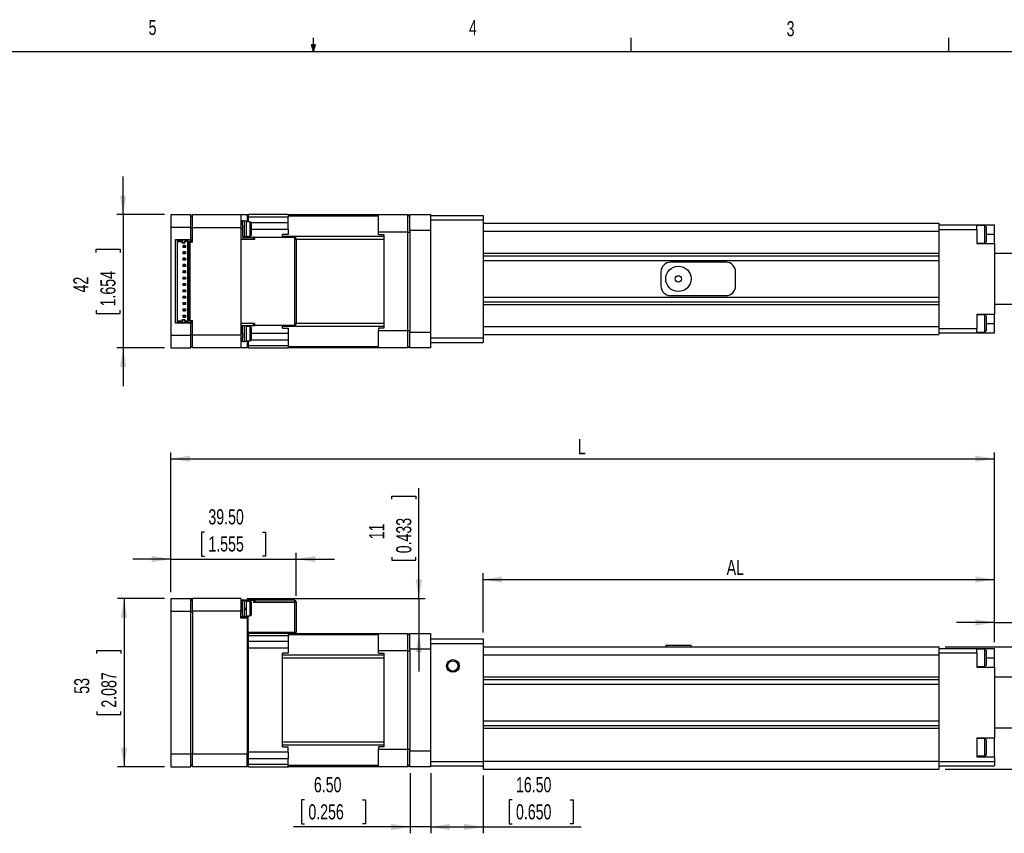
# Model space of a CAD drawing. Extents: x 11 to 4767017334454, y 5 to 5245463847269.
# Tile 5 of 6: x 170 to 325, y 147 to 275. Entities that reach past the tile are written whole.
import ezdxf
from ezdxf.enums import TextEntityAlignment as Align

# ---------------------------------------------------------------- set-up
doc = ezdxf.new("R2010")
doc.units = 0
doc.layers.get('0').update_dxf_attribs({"linetype": 'CONTINUOUS'})
doc.dimstyles.new('SLDDIMSTYLE0', dxfattribs={"dimtxt": 2.38125, "dimasz": 3, "dimexe": 0, "dimexo": 0.0625, "dimgap": 0.595313, "dimtad": 1, "dimlfac": 2, "dimrnd": 1e-09, "dimzin": 4, "dimsah": 1, "dimcen": 0.09, "dimazin": 3, "dimtfac": 1, "dimtofl": 0, "dimtmove": 0, "dimatfit": 3})
doc.dimstyles.new('SLDDIMSTYLE1', dxfattribs={"dimtxt": 2.38125, "dimasz": 3, "dimexe": 0, "dimexo": 0.0625, "dimgap": 0.595313, "dimtad": 1, "dimlfac": 2, "dimrnd": 1e-09, "dimzin": 4, "dimsah": 1, "dimcen": 0.09, "dimazin": 3, "dimtfac": 1, "dimtmove": 0, "dimatfit": 3})
doc.dimstyles.new('SLDDIMSTYLE2', dxfattribs={"dimtxt": 2.38125, "dimasz": 3, "dimexe": 0, "dimexo": 0.0625, "dimgap": 0.595313, "dimtad": 1, "dimlfac": 2, "dimrnd": 1e-09, "dimzin": 12, "dimsah": 1, "dimcen": 0.09, "dimazin": 3, "dimtfac": 1, "dimtofl": 0, "dimtmove": 0, "dimatfit": 3})
doc.dimstyles.new('SLDDIMSTYLE3', dxfattribs={"dimtxt": 2.38125, "dimasz": 3, "dimexe": 0, "dimexo": 0.0625, "dimgap": 0.595313, "dimtad": 1, "dimlfac": 2, "dimrnd": 1e-09, "dimzin": 12, "dimsah": 1, "dimcen": 0.09, "dimazin": 3, "dimtfac": 1, "dimtmove": 0, "dimatfit": 3})

# ---------------------------------------------------------------- blocks, each defined once
blk = doc.blocks.new('_D')
at = {"color": 7, "linetype": 'CONTINUOUS'}
for p, q in [((234.36, 156.67), (234.36, 147.18)), ((242.61, 156.29), (242.61, 147.18)), ((247.19, 152.45), (246.71, 152.45)), ((246.71, 152.45), (246.71, 148.66)), ((256.31, 152.45), (256.79, 152.45)), ((256.79, 152.45), (256.79, 148.66)), ((234.36, 148.18), (242.61, 148.18)), ((242.61, 148.18), (258.03, 148.18)), ((246.71, 148.66), (247.19, 148.66)), ((256.79, 148.66), (256.31, 148.66))]:
    blk.add_line(p, q, dxfattribs=at)
for points in [[(234.36, 148.18), (237.36, 147.68), (237.36, 148.68)], [(242.61, 148.18), (239.61, 148.68), (239.61, 147.68)]]:
    blk.add_solid(points, dxfattribs=at)
at = {"color": 7, "linetype": 'CONTINUOUS', "width": 0.7}
for s, p in [('16.50', (247.79, 152.93, 10.41)), ('0.650', (247.79, 148.66, 10.41))]:
    blk.add_text(s, height=2.381, dxfattribs=at).set_placement(p, align=Align.BOTTOM_LEFT)
blk = doc.blocks.new('_D_1')
at = {"color": 7, "linetype": 'CONTINUOUS'}
for p, q in [((231.11, 156.67), (231.11, 147.18)), ((234.36, 156.67), (234.36, 147.18)), ((214.5, 152.45), (214.02, 152.45)), ((214.02, 152.45), (214.02, 148.66)), ((223.62, 152.45), (224.11, 152.45)), ((224.11, 152.45), (224.11, 148.66)), ((231.11, 148.18), (212.78, 148.18)), ((214.02, 148.66), (214.5, 148.66)), ((224.11, 148.66), (223.62, 148.66)), ((234.36, 148.18), (231.11, 148.18)), ((234.36, 148.18), (240.36, 148.18))]:
    blk.add_line(p, q, dxfattribs=at)
for points in [[(231.11, 148.18), (228.11, 148.68), (228.11, 147.68)], [(234.36, 148.18), (237.36, 147.68), (237.36, 148.68)]]:
    blk.add_solid(points, dxfattribs=at)
at = {"color": 7, "linetype": 'CONTINUOUS', "width": 0.7}
for s, p in [('6.50', (215.98, 152.93, 10.41)), ('0.256', (215.11, 148.66, 10.41))]:
    blk.add_text(s, height=2.381, dxfattribs=at).set_placement(p, align=Align.BOTTOM_LEFT)
blk = doc.blocks.new('_D_2')
at = {"color": 7, "linetype": 'CONTINUOUS'}
for p, q in [((192.46, 184.17), (185.09, 184.17)), ((186.09, 184.17), (186.09, 157.67)), ((181.83, 175.49), (181.83, 175.97)), ((181.83, 175.97), (185.61, 175.97)), ((185.61, 175.97), (185.61, 175.49)), ((181.83, 166.36), (181.83, 165.88)), ((181.83, 165.88), (185.61, 165.88)), ((185.61, 165.88), (185.61, 166.36)), ((192.46, 157.67), (185.09, 157.67))]:
    blk.add_line(p, q, dxfattribs=at)
for points in [[(186.09, 184.17), (185.59, 181.17), (186.59, 181.17)], [(186.09, 157.67), (186.59, 160.67), (185.59, 160.67)]]:
    blk.add_solid(points, dxfattribs=at)
at = {"color": 7, "linetype": 'CONTINUOUS', "width": 0.7}
for s, p in [('2.087', (185.61, 166.97, 10.41)), ('53', (181.34, 169.16, 10.41))]:
    blk.add_text(s, height=2.381, rotation=90, dxfattribs=at).set_placement(p, align=Align.BOTTOM_LEFT)
blk = doc.blocks.new('_D_3')
at = {"color": 7, "linetype": 'CONTINUOUS'}
for p, q in [((198.77, 194.63), (198.29, 194.63)), ((198.29, 194.63), (198.29, 190.85)), ((207.89, 194.63), (208.38, 194.63)), ((208.38, 194.63), (208.38, 190.85)), ((193.46, 185.17), (193.46, 191.37)), ((198.29, 190.85), (198.77, 190.85)), ((208.38, 190.85), (207.89, 190.85)), ((213.21, 184.58), (213.21, 191.37)), ((193.46, 190.37), (187.46, 190.37)), ((193.46, 190.37), (213.21, 190.37)), ((213.21, 190.37), (219.21, 190.37))]:
    blk.add_line(p, q, dxfattribs=at)
for points in [[(193.46, 190.37), (190.46, 190.87), (190.46, 189.87)], [(213.21, 190.37), (216.21, 189.87), (216.21, 190.87)]]:
    blk.add_solid(points, dxfattribs=at)
at = {"color": 7, "linetype": 'CONTINUOUS', "width": 0.7}
for s, p in [('39.50', (199.37, 195.12, 10.41)), ('1.555', (199.37, 190.85, 10.41))]:
    blk.add_text(s, height=2.381, dxfattribs=at).set_placement(p, align=Align.BOTTOM_LEFT)
blk = doc.blocks.new('_D_4')
at = {"color": 7, "linetype": 'CONTINUOUS'}
for p, q in [((232.51, 184.17), (232.51, 201.53)), ((228.24, 199.8), (228.24, 200.29)), ((228.24, 200.29), (232.03, 200.29)), ((232.03, 200.29), (232.03, 199.8)), ((228.24, 190.68), (228.24, 190.2)), ((232.03, 190.2), (232.03, 190.68)), ((228.24, 190.2), (232.03, 190.2)), ((205.46, 184.17), (233.51, 184.17)), ((232.51, 184.17), (232.51, 178.67)), ((232.51, 178.67), (232.51, 172.67))]:
    blk.add_line(p, q, dxfattribs=at)
for points in [[(232.51, 184.17), (233.01, 187.17), (232.01, 187.17)], [(232.51, 178.67), (232.01, 175.67), (233.01, 175.67)]]:
    blk.add_solid(points, dxfattribs=at)
at = {"color": 7, "linetype": 'CONTINUOUS', "width": 0.7}
for s, p in [('0.433', (232.03, 191.28, 10.41)), ('11', (227.76, 193.48, 10.41))]:
    blk.add_text(s, height=2.381, rotation=90, dxfattribs=at).set_placement(p, align=Align.BOTTOM_LEFT)
blk = doc.blocks.new('_D_5')
at = {"color": 7, "linetype": 'CONTINUOUS'}
for p, q in [((242.61, 178.79), (242.61, 188.15)), ((323.11, 177.29), (323.11, 188.15)), ((242.61, 187.15), (323.11, 187.15))]:
    blk.add_line(p, q, dxfattribs=at)
for points in [[(242.61, 187.15), (245.61, 186.65), (245.61, 187.65)], [(323.11, 187.15), (320.11, 187.65), (320.11, 186.65)]]:
    blk.add_solid(points, dxfattribs=at)
at = {"color": 7, "linetype": 'CONTINUOUS', "width": 0.7}
blk.add_text('AL', height=2.381, dxfattribs=at).set_placement((280.95, 187.15, 10.41), align=Align.BOTTOM_LEFT)
blk = doc.blocks.new('_D_6')
at = {"color": 7, "linetype": 'CONTINUOUS'}
for p, q in [((193.46, 185.17), (193.46, 207.17)), ((193.46, 206.17), (323.11, 206.17)), ((323.11, 177.29), (323.11, 207.17))]:
    blk.add_line(p, q, dxfattribs=at)
for points in [[(193.46, 206.17), (196.46, 205.67), (196.46, 206.67)], [(323.11, 206.17), (320.11, 206.67), (320.11, 205.67)]]:
    blk.add_solid(points, dxfattribs=at)
at = {"color": 7, "linetype": 'CONTINUOUS', "width": 0.7}
blk.add_text('L', height=2.38, dxfattribs=at).set_placement((257.55, 206.17, 10.41), align=Align.BOTTOM_LEFT)
blk = doc.blocks.new('_D_7')
at = {"color": 7, "linetype": 'CONTINUOUS'}
for p, q in [((327.92, 184.65), (327.44, 184.65)), ((327.44, 184.65), (327.44, 180.86)), ((337.04, 184.65), (337.53, 184.65)), ((337.53, 184.65), (337.53, 180.86)), ((323.11, 177.29), (323.11, 181.38)), ((341.86, 170.39), (341.86, 181.38)), ((323.11, 180.38), (317.11, 180.38)), ((323.11, 180.38), (341.86, 180.38)), ((327.44, 180.86), (327.92, 180.86)), ((337.53, 180.86), (337.04, 180.86)), ((341.86, 180.38), (347.86, 180.38))]:
    blk.add_line(p, q, dxfattribs=at)
for points in [[(323.11, 180.38), (320.11, 180.88), (320.11, 179.88)], [(341.86, 180.38), (344.86, 179.88), (344.86, 180.88)]]:
    blk.add_solid(points, dxfattribs=at)
at = {"color": 7, "linetype": 'CONTINUOUS', "width": 0.7}
for s, p in [('37.50', (328.52, 185.13, 10.41)), ('1.476', (328.52, 180.86, 10.41))]:
    blk.add_text(s, height=2.381, dxfattribs=at).set_placement(p, align=Align.BOTTOM_LEFT)
blk = doc.blocks.new('SW_SYMBOL_MOD_BOX')
at = {"color": 0, "linetype": 'CONTINUOUS'}
for p, q in [((200, 200), (200, 800)), ((200, 800), (800, 800)), ((800, 800), (800, 200)), ((200, 200), (800, 200))]:
    blk.add_line(p, q, dxfattribs=at)
blk = doc.blocks.new('_D_9')
at = {"color": 7, "linetype": 'CONTINUOUS'}
for p, q in [((365.73, 176.54), (365.73, 182.54)), ((315.36, 176.54), (366.73, 176.54)), ((365.73, 176.54), (365.73, 157.29)), ((361.46, 173.18), (361.46, 173.66)), ((361.46, 173.66), (365.25, 173.66)), ((365.25, 173.66), (365.25, 173.18)), ((361.46, 164.06), (361.46, 163.58)), ((361.46, 163.58), (365.25, 163.58)), ((365.25, 163.58), (365.25, 164.06)), ((315.36, 157.29), (366.73, 157.29)), ((365.73, 157.29), (365.73, 151.29))]:
    blk.add_line(p, q, dxfattribs=at)
for points in [[(365.73, 176.54), (366.23, 179.54), (365.23, 179.54)], [(365.73, 157.29), (365.23, 154.29), (366.23, 154.29)]]:
    blk.add_solid(points, dxfattribs=at)
at = {"color": 7, "linetype": 'CONTINUOUS', "xscale": 0.0030416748, "yscale": 0.0030416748, "zscale": 0.0030416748, "rotation": 90}
blk.add_blockref('SW_SYMBOL_MOD_BOX', (360.65, 159.81), dxfattribs=at)
at = {"color": 7, "linetype": 'CONTINUOUS', "width": 0.7}
for s, p in [('38.50', (360.98, 164.66, 10.41)), ('1.516', (365.25, 164.66, 10.41))]:
    blk.add_text(s, height=2.381, rotation=90, dxfattribs=at).set_placement(p, align=Align.BOTTOM_LEFT)
blk = doc.blocks.new('_D_12')
at = {"color": 7, "linetype": 'CONTINUOUS'}
for p, q in [((185.95, 244.62), (185.95, 250.62)), ((192.46, 244.62), (184.95, 244.62)), ((185.95, 244.62), (185.95, 223.62)), ((181.68, 238.68), (181.68, 239.16)), ((181.68, 239.16), (185.46, 239.16)), ((185.46, 239.16), (185.46, 238.68)), ((181.68, 229.56), (181.68, 229.07)), ((185.46, 229.07), (185.46, 229.56)), ((181.68, 229.07), (185.46, 229.07)), ((192.46, 223.62), (184.95, 223.62)), ((185.95, 223.62), (185.95, 217.62))]:
    blk.add_line(p, q, dxfattribs=at)
for points in [[(185.95, 244.62), (186.45, 247.62), (185.45, 247.62)], [(185.95, 223.62), (185.45, 220.62), (186.45, 220.62)]]:
    blk.add_solid(points, dxfattribs=at)
at = {"color": 7, "linetype": 'CONTINUOUS', "width": 0.7}
for s, p in [('1.654', (185.46, 230.16, -25.67)), ('42', (181.2, 232.36, -25.67))]:
    blk.add_text(s, height=2.381, rotation=90, dxfattribs=at).set_placement(p, align=Align.BOTTOM_LEFT)

msp = doc.modelspace()

# ---------------------------------------------------------------- linework, layer by layer
at = {"color": 7, "linetype": 'CONTINUOUS'}
for p, q in [((215.9254, 270.3087), (215.5889, 271.3737)), ((216.2443, 271.3737), (215.5889, 271.3737)), ((215.7467, 271.3737), (215.9254, 270.3087)), ((215.9254, 270.3087), (215.9254, 272.4626)), ((215.9254, 270.3087), (216.2443, 271.3737)), ((216.0501, 271.3737), (215.9254, 270.3087)), ((265.9317, 270.3087), (265.9317, 272.4626)), ((315.9379, 270.3087), (315.9379, 272.4626)), ((15.9068, 270.3087), (415.9568, 270.3087)), ((193.456, 244.6183), (193.456, 242.6183)), ((193.456, 244.6183), (196.606, 244.6183)), ((196.606, 242.6183), (196.606, 244.6183)), ((196.606, 244.3683), (196.856, 244.3683)), ((196.856, 244.6183), (204.456, 244.6183)), ((196.856, 242.6183), (196.856, 244.6183)), ((204.456, 244.6183), (204.456, 242.6183)), ((204.456, 244.6183), (205.456, 244.6183)), ((204.756, 243.5683), (204.456, 243.5683)), ((205.006, 243.6183), (204.756, 243.6183)), ((204.756, 242.9558), (204.756, 243.6183)), ((205.006, 243.6183), (205.006, 241.1183)), ((205.306, 243.5933), (205.006, 243.5933)), ((205.306, 243.5933), (205.306, 241.1433)), ((205.906, 243.4933), (205.306, 243.4933)), ((205.456, 244.6183), (205.456, 243.4933)), ((205.456, 244.3683), (205.706, 244.6183)), ((205.706, 244.2248), (205.456, 244.0404)), ((205.706, 244.2248), (205.706, 244.6183)), ((211.931, 244.6183), (205.706, 244.6183)), ((205.706, 243.4933), (205.706, 244.2248)), ((211.931, 244.2248), (205.706, 244.2248)), ((205.906, 243.4933), (205.906, 241.2433)), ((211.931, 244.6183), (211.931, 244.2248)), ((226.131, 244.5683), (211.931, 244.5683)), ((211.931, 243.3675), (211.931, 244.2248)), ((211.931, 242.3548), (211.931, 243.3675)), ((226.131, 244.6183), (230.756, 244.6183)), ((226.131, 241.8683), (226.131, 244.6183)), ((230.756, 241.8683), (230.756, 244.6183)), ((230.756, 244.6183), (231.106, 244.2683)), ((231.106, 242.1183), (231.106, 244.6183)), ((231.106, 244.6183), (234.356, 244.6183)), ((234.356, 244.6183), (234.356, 244.5)), ((234.356, 244.5), (234.356, 244.4067)), ((234.356, 244.5), (242.606, 244.5)), ((234.356, 244.4067), (234.356, 242.1183)), ((234.356, 243.795), (242.606, 243.795)), ((242.606, 244.5), (242.606, 243.795)), ((242.606, 243.795), (242.606, 225.205)), ((196.606, 242.6183), (193.456, 242.6183)), ((193.456, 242.6183), (193.456, 225.6183)), ((196.606, 240.7183), (196.606, 242.6183)), ((196.606, 242.5147), (196.856, 242.5147)), ((196.856, 240.2683), (196.856, 242.6183)), ((196.856, 242.6183), (204.456, 242.6183)), ((204.456, 242.6183), (204.456, 225.6183)), ((204.756, 242.2683), (204.456, 242.2683)), ((204.756, 242.9558), (204.756, 242.2683)), ((204.756, 242.2683), (204.756, 241.0683)), ((206.156, 241.4933), (206.156, 243.2433)), ((211.931, 242.3548), (211.931, 241.4933)), ((226.131, 241.4933), (226.131, 241.8683)), ((230.756, 241.8683), (226.131, 241.8683)), ((230.756, 226.3683), (230.756, 241.8683)), ((230.756, 241.8683), (231.106, 241.8683)), ((234.356, 242.1183), (231.106, 242.1183)), ((231.106, 242.1183), (231.106, 226.1183)), ((234.356, 242.1183), (234.356, 226.1183)), ((242.606, 243.25), (314.356, 243.25)), ((242.606, 242), (314.356, 242)), ((314.356, 243.25), (314.356, 242)), ((314.356, 243), (320.356, 243)), ((314.356, 242.3), (320.356, 242.3)), ((314.356, 242), (314.356, 238.5375)), ((320.356, 242.3), (320.356, 243)), ((320.356, 243), (323.106, 243)), ((321.606, 242.9), (320.356, 242.9)), ((320.356, 242.3), (320.356, 240.05)), ((321.856, 242.65), (321.606, 242.9)), ((321.606, 240.15), (321.606, 242.9)), ((321.856, 240.4), (321.856, 242.65)), ((323.106, 241.55), (323.106, 243)), ((194.206, 240.7183), (196.606, 240.7183)), ((194.206, 227.5183), (194.206, 240.7183)), ((194.506, 240.4433), (194.506, 240.6183)), ((196.606, 240.6183), (194.506, 240.6183)), ((194.506, 240.4433), (195.281, 240.4433)), ((194.506, 240.3933), (194.506, 240.4433)), ((194.506, 240.3933), (195.281, 240.3933)), ((194.506, 227.8433), (194.506, 240.3933)), ((195.251, 240.2433), (195.201, 240.1933)), ((195.281, 240.2733), (195.251, 240.2433)), ((195.251, 240.2433), (195.671, 240.2433)), ((195.281, 240.4433), (195.281, 240.2733)), ((195.641, 240.4433), (196.131, 240.4433)), ((195.641, 240.2733), (195.641, 240.4433)), ((196.081, 240.3933), (195.641, 240.3933)), ((195.671, 240.2433), (195.641, 240.2733)), ((195.721, 240.1933), (195.671, 240.2433)), ((196.131, 240.4433), (196.081, 240.3933)), ((196.081, 240.3933), (196.081, 227.8433)), ((196.131, 240.4433), (196.131, 227.7933)), ((196.356, 240.3933), (196.606, 240.3933)), ((196.356, 227.8433), (196.356, 240.3933)), ((196.456, 240.2683), (196.456, 227.9683)), ((196.856, 240.2683), (196.456, 240.2683)), ((196.606, 240.7183), (196.856, 240.7183)), ((196.606, 240.7183), (196.606, 240.6183)), ((196.606, 240.6183), (196.606, 240.3933)), ((196.606, 240.3933), (196.606, 240.3119)), ((196.606, 240.3933), (196.856, 240.3933)), ((196.606, 240.2683), (196.606, 240.3119)), ((204.456, 240.7633), (206.706, 240.7633)), ((204.756, 241.1183), (205.006, 241.1183)), ((204.756, 241.0683), (206.456, 241.0683)), ((206.456, 240.7683), (204.756, 240.7683)), ((205.306, 241.1433), (205.006, 241.1433)), ((205.306, 241.2433), (205.906, 241.2433)), ((205.456, 241.2433), (205.456, 241.0683)), ((205.456, 240.7683), (205.456, 240.7633)), ((205.706, 241.0683), (205.706, 241.2433)), ((205.706, 240.7633), (205.706, 240.7683)), ((206.456, 241.0683), (206.456, 240.7683)), ((206.706, 241.0683), (206.456, 241.0683)), ((206.706, 240.7683), (206.456, 240.7683)), ((206.706, 240.7633), (206.706, 241.0683)), ((206.706, 241.0683), (212.901, 241.0683)), ((211.931, 241.4933), (211.056, 241.4933)), ((211.056, 241.0683), (211.056, 241.4933)), ((227.006, 241.1727), (211.056, 241.1727)), ((212.901, 241.0683), (212.901, 240.7633)), ((212.906, 241.0683), (212.901, 241.0683)), ((212.906, 240.7683), (212.901, 240.7683)), ((212.901, 240.7633), (212.906, 240.7633)), ((212.906, 240.7633), (212.906, 240.7683)), ((212.906, 240.7633), (212.906, 227.4733)), ((212.906, 240.7633), (213.206, 240.7633)), ((213.206, 240.7633), (213.206, 240.7683)), ((213.206, 240.7633), (213.206, 227.4733)), ((226.131, 241.4933), (227.006, 241.4933)), ((227.006, 241.4933), (227.006, 226.7433)), ((321.606, 240.15), (321.856, 240.4)), ((323.106, 240.05), (323.106, 241.55)), ((195.201, 240.1933), (195.721, 240.1933)), ((195.4185, 239.7808), (195.7435, 239.7808)), ((195.4185, 239.4558), (195.4185, 239.7808)), ((195.456, 239.7433), (195.4185, 239.7808)), ((195.4185, 239.4558), (195.456, 239.4933)), ((195.7435, 239.4558), (195.4185, 239.4558)), ((195.4185, 238.7808), (195.7435, 238.7808)), ((195.4185, 238.4558), (195.4185, 238.7808)), ((195.456, 238.7433), (195.4185, 238.7808)), ((195.706, 239.7433), (195.456, 239.7433)), ((195.456, 239.7433), (195.456, 239.4933)), ((195.456, 239.4933), (195.706, 239.4933)), ((195.706, 238.7433), (195.456, 238.7433)), ((195.456, 238.7433), (195.456, 238.4933)), ((195.706, 239.7433), (195.7435, 239.7808)), ((195.706, 239.7433), (195.706, 239.4933)), ((195.706, 239.4933), (195.7435, 239.4558)), ((195.706, 238.7433), (195.7435, 238.7808)), ((195.706, 238.7433), (195.706, 238.4933)), ((195.7435, 239.7808), (195.7435, 239.4558)), ((195.7435, 238.7808), (195.7435, 238.4558)), ((196.456, 240.1933), (196.356, 240.1933)), ((196.456, 239.9308), (196.356, 239.9308)), ((196.456, 239.8183), (196.356, 239.8183)), ((196.356, 239.4183), (196.456, 239.4183)), ((196.456, 238.7433), (196.356, 238.7433)), ((320.356, 240.15), (321.606, 240.15)), ((320.356, 240.05), (323.106, 240.05)), ((323.106, 240.05), (323.106, 228.95)), ((195.4185, 238.4558), (195.456, 238.4933)), ((195.7435, 238.4558), (195.4185, 238.4558)), ((195.4185, 237.7808), (195.7435, 237.7808)), ((195.4185, 237.4558), (195.4185, 237.7808)), ((195.456, 237.7433), (195.4185, 237.7808)), ((195.4185, 237.4558), (195.456, 237.4933)), ((195.7435, 237.4558), (195.4185, 237.4558)), ((195.456, 238.4933), (195.706, 238.4933)), ((195.706, 237.7433), (195.456, 237.7433)), ((195.456, 237.7433), (195.456, 237.4933)), ((195.456, 237.4933), (195.706, 237.4933)), ((195.706, 238.4933), (195.7435, 238.4558)), ((195.706, 237.7433), (195.7435, 237.7808)), ((195.706, 237.7433), (195.706, 237.4933)), ((195.706, 237.4933), (195.7435, 237.4558)), ((195.7435, 237.7808), (195.7435, 237.4558)), ((196.356, 238.4933), (196.456, 238.4933)), ((196.356, 238.3058), (196.456, 238.3058)), ((196.356, 237.9308), (196.456, 237.9308)), ((196.456, 237.7433), (196.356, 237.7433)), ((196.356, 237.4933), (196.456, 237.4933)), ((196.356, 237.3058), (196.456, 237.3058)), ((242.606, 238.5375), (314.356, 238.5375)), ((242.606, 238.1366), (314.356, 238.1366)), ((242.606, 237.384), (314.356, 237.384)), ((314.356, 238.5375), (314.356, 238.1366)), ((314.356, 238.1366), (314.356, 238.1056)), ((314.356, 238.1056), (314.356, 230.8944)), ((328.106, 238.5), (323.106, 238.5)), ((195.4185, 236.7808), (195.7435, 236.7808)), ((195.4185, 236.4558), (195.4185, 236.7808)), ((195.456, 236.7433), (195.4185, 236.7808)), ((195.4185, 236.4558), (195.456, 236.4933)), ((195.7435, 236.4558), (195.4185, 236.4558)), ((195.4185, 235.7808), (195.7435, 235.7808)), ((195.4185, 235.4558), (195.4185, 235.7808)), ((195.456, 235.7433), (195.4185, 235.7808)), ((195.706, 236.7433), (195.456, 236.7433)), ((195.456, 236.7433), (195.456, 236.4933)), ((195.456, 236.4933), (195.706, 236.4933)), ((195.706, 235.7433), (195.456, 235.7433)), ((195.456, 235.7433), (195.456, 235.4933)), ((195.706, 236.7433), (195.7435, 236.7808)), ((195.706, 236.7433), (195.706, 236.4933)), ((195.706, 236.4933), (195.7435, 236.4558)), ((195.706, 235.7433), (195.7435, 235.7808)), ((195.706, 235.7433), (195.706, 235.4933)), ((195.7435, 236.7808), (195.7435, 236.4558)), ((195.7435, 235.7808), (195.7435, 235.4558)), ((196.356, 236.9308), (196.456, 236.9308)), ((196.356, 236.7433), (196.456, 236.7433)), ((196.356, 236.4933), (196.456, 236.4933)), ((196.356, 236.3058), (196.456, 236.3058)), ((196.356, 235.9308), (196.456, 235.9308)), ((196.356, 235.7433), (196.456, 235.7433)), ((270.606, 235.625), (270.606, 233.375)), ((280.856, 237.125), (272.106, 237.125)), ((282.356, 233.375), (282.356, 235.625)), ((195.4185, 235.4558), (195.456, 235.4933)), ((195.7435, 235.4558), (195.4185, 235.4558)), ((195.4185, 234.7808), (195.7435, 234.7808)), ((195.4185, 234.4558), (195.4185, 234.7808)), ((195.456, 234.7433), (195.4185, 234.7808)), ((195.4185, 234.4558), (195.456, 234.4933)), ((195.7435, 234.4558), (195.4185, 234.4558)), ((195.456, 235.4933), (195.706, 235.4933)), ((195.456, 234.7433), (195.456, 234.4933)), ((195.706, 234.7433), (195.456, 234.7433)), ((195.456, 234.4933), (195.706, 234.4933)), ((195.706, 235.4933), (195.7435, 235.4558)), ((195.706, 234.7433), (195.7435, 234.7808)), ((195.706, 234.7433), (195.706, 234.4933)), ((195.706, 234.4933), (195.7435, 234.4558)), ((195.7435, 234.7808), (195.7435, 234.4558)), ((196.356, 235.4933), (196.456, 235.4933)), ((196.356, 235.3058), (196.456, 235.3058)), ((196.356, 234.9308), (196.456, 234.9308)), ((196.456, 234.7433), (196.356, 234.7433)), ((196.356, 234.4933), (196.456, 234.4933)), ((196.356, 234.3058), (196.456, 234.3058)), ((195.4185, 233.7808), (195.7435, 233.7808)), ((195.4185, 233.4558), (195.4185, 233.7808)), ((195.456, 233.7433), (195.4185, 233.7808)), ((195.4185, 233.4558), (195.456, 233.4933)), ((195.7435, 233.4558), (195.4185, 233.4558)), ((195.4185, 232.7808), (195.7435, 232.7808)), ((195.4185, 232.4558), (195.4185, 232.7808)), ((195.456, 232.7433), (195.4185, 232.7808)), ((195.4185, 232.4558), (195.456, 232.4933)), ((195.706, 233.7433), (195.456, 233.7433)), ((195.456, 233.7433), (195.456, 233.4933)), ((195.456, 233.4933), (195.706, 233.4933)), ((195.706, 232.7433), (195.456, 232.7433)), ((195.456, 232.7433), (195.456, 232.4933)), ((195.456, 232.4933), (195.706, 232.4933)), ((195.706, 233.7433), (195.7435, 233.7808)), ((195.706, 233.7433), (195.706, 233.4933)), ((195.706, 233.4933), (195.7435, 233.4558)), ((195.706, 232.7433), (195.7435, 232.7808)), ((195.706, 232.7433), (195.706, 232.4933)), ((195.706, 232.4933), (195.7435, 232.4558)), ((195.7435, 233.7808), (195.7435, 233.4558)), ((195.7435, 232.7808), (195.7435, 232.4558)), ((196.356, 233.9308), (196.456, 233.9308)), ((196.356, 233.7433), (196.456, 233.7433)), ((196.356, 233.4933), (196.456, 233.4933)), ((196.356, 233.3058), (196.456, 233.3058)), ((196.356, 232.9308), (196.456, 232.9308)), ((196.356, 232.7433), (196.456, 232.7433)), ((196.356, 232.4933), (196.456, 232.4933)), ((195.7435, 232.4558), (195.4185, 232.4558)), ((195.4185, 231.7808), (195.7435, 231.7808)), ((195.4185, 231.4558), (195.4185, 231.7808)), ((195.456, 231.7433), (195.4185, 231.7808)), ((195.4185, 231.4558), (195.456, 231.4933)), ((195.7435, 231.4558), (195.4185, 231.4558)), ((195.456, 231.7433), (195.456, 231.4933)), ((195.706, 231.7433), (195.456, 231.7433)), ((195.456, 231.4933), (195.706, 231.4933)), ((195.706, 231.7433), (195.7435, 231.7808)), ((195.706, 231.7433), (195.706, 231.4933)), ((195.706, 231.4933), (195.7435, 231.4558)), ((195.7435, 231.7808), (195.7435, 231.4558)), ((196.356, 232.3058), (196.456, 232.3058)), ((196.356, 231.9308), (196.456, 231.9308)), ((196.456, 231.7433), (196.356, 231.7433)), ((196.356, 231.4933), (196.456, 231.4933)), ((196.356, 231.3058), (196.456, 231.3058)), ((242.606, 231.616), (314.356, 231.616)), ((272.106, 231.875), (280.856, 231.875)), ((195.4185, 230.7808), (195.7435, 230.7808)), ((195.4185, 230.4558), (195.4185, 230.7808)), ((195.456, 230.7433), (195.4185, 230.7808)), ((195.4185, 230.4558), (195.456, 230.4933)), ((195.7435, 230.4558), (195.4185, 230.4558)), ((195.4185, 229.7808), (195.7435, 229.7808)), ((195.4185, 229.4558), (195.4185, 229.7808)), ((195.456, 229.7433), (195.4185, 229.7808)), ((195.4185, 229.4558), (195.456, 229.4933)), ((195.7435, 229.4558), (195.4185, 229.4558)), ((195.706, 230.7433), (195.456, 230.7433)), ((195.456, 230.7433), (195.456, 230.4933)), ((195.456, 230.4933), (195.706, 230.4933)), ((195.706, 229.7433), (195.456, 229.7433)), ((195.456, 229.7433), (195.456, 229.4933)), ((195.456, 229.4933), (195.706, 229.4933)), ((195.706, 230.7433), (195.7435, 230.7808)), ((195.706, 230.7433), (195.706, 230.4933)), ((195.706, 230.4933), (195.7435, 230.4558)), ((195.706, 229.7433), (195.7435, 229.7808)), ((195.706, 229.7433), (195.706, 229.4933)), ((195.706, 229.4933), (195.7435, 229.4558)), ((195.7435, 230.7808), (195.7435, 230.4558)), ((195.7435, 229.7808), (195.7435, 229.4558)), ((196.356, 230.9308), (196.456, 230.9308)), ((196.456, 230.7433), (196.356, 230.7433)), ((196.356, 230.4933), (196.456, 230.4933)), ((196.356, 230.3058), (196.456, 230.3058)), ((196.356, 229.9308), (196.456, 229.9308)), ((196.356, 229.7433), (196.456, 229.7433)), ((196.356, 229.4933), (196.456, 229.4933)), ((242.606, 230.8634), (314.356, 230.8634)), ((242.606, 230.4625), (314.356, 230.4625)), ((314.356, 230.8944), (314.356, 230.8634)), ((314.356, 230.8634), (314.356, 230.4625)), ((314.356, 230.4625), (314.356, 227)), ((323.106, 230.5), (328.106, 230.5)), ((195.281, 227.8433), (194.506, 227.8433)), ((194.506, 227.8433), (194.506, 227.7933)), ((195.721, 228.0433), (195.201, 228.0433)), ((195.201, 228.0433), (195.251, 227.9933)), ((195.251, 227.9933), (195.281, 227.9633)), ((195.671, 227.9933), (195.251, 227.9933)), ((195.281, 227.9633), (195.281, 227.7933)), ((195.4185, 228.7808), (195.7435, 228.7808)), ((195.4185, 228.4558), (195.4185, 228.7808)), ((195.456, 228.7433), (195.4185, 228.7808)), ((195.4185, 228.4558), (195.456, 228.4933)), ((195.7435, 228.4558), (195.4185, 228.4558)), ((195.706, 228.7433), (195.456, 228.7433)), ((195.456, 228.7433), (195.456, 228.4933)), ((195.456, 228.4933), (195.706, 228.4933)), ((195.641, 227.9633), (195.671, 227.9933)), ((195.641, 227.7933), (195.641, 227.9633)), ((196.081, 227.8433), (195.641, 227.8433)), ((195.671, 227.9933), (195.721, 228.0433)), ((195.706, 228.7433), (195.7435, 228.7808)), ((195.706, 228.7433), (195.706, 228.4933)), ((195.706, 228.4933), (195.7435, 228.4558)), ((195.7435, 228.7808), (195.7435, 228.4558)), ((196.131, 227.7933), (196.081, 227.8433)), ((196.456, 228.9933), (196.356, 228.9933)), ((196.456, 228.3058), (196.356, 228.3058)), ((196.456, 228.0433), (196.356, 228.0433)), ((196.606, 227.8433), (196.356, 227.8433)), ((196.456, 227.9683), (196.856, 227.9683)), ((196.606, 227.9683), (196.606, 227.9247)), ((196.606, 227.9247), (196.606, 227.8433)), ((196.606, 227.8433), (196.606, 227.6183)), ((196.856, 227.8433), (196.606, 227.8433)), ((196.856, 225.6183), (196.856, 227.9683)), ((320.356, 228.95), (323.106, 228.95)), ((320.356, 228.95), (320.356, 226.7)), ((321.606, 228.85), (320.356, 228.85)), ((321.856, 228.6), (321.606, 228.85)), ((321.606, 226.1), (321.606, 228.85)), ((321.856, 226.35), (321.856, 228.6)), ((323.106, 227.45), (323.106, 228.95)), ((196.606, 227.5183), (194.206, 227.5183)), ((194.506, 227.6183), (194.506, 227.7933)), ((195.281, 227.7933), (194.506, 227.7933)), ((194.506, 227.6183), (196.606, 227.6183)), ((196.131, 227.7933), (195.641, 227.7933)), ((196.606, 227.6183), (196.606, 227.5183)), ((196.606, 225.6183), (196.606, 227.5183)), ((196.856, 227.5183), (196.606, 227.5183)), ((206.706, 227.4733), (204.456, 227.4733)), ((206.456, 227.4683), (204.756, 227.4683)), ((204.756, 225.9683), (204.756, 227.1683)), ((204.756, 227.1683), (206.456, 227.1683)), ((205.006, 227.1183), (204.756, 227.1183)), ((205.006, 227.1183), (205.006, 224.6183)), ((205.306, 227.0933), (205.006, 227.0933)), ((205.306, 227.0933), (205.306, 224.6433)), ((205.906, 226.9933), (205.306, 226.9933)), ((205.456, 227.4733), (205.456, 227.4683)), ((205.456, 227.1683), (205.456, 226.9933)), ((205.706, 227.4683), (205.706, 227.4733)), ((205.706, 226.9933), (205.706, 227.1683)), ((205.906, 226.9933), (205.906, 224.7433)), ((206.156, 224.9933), (206.156, 226.7433)), ((206.456, 227.1683), (206.456, 227.4683)), ((206.456, 227.4683), (206.706, 227.4683)), ((206.456, 227.1683), (206.706, 227.1683)), ((206.706, 227.1683), (206.706, 227.4733)), ((212.901, 227.1683), (206.706, 227.1683)), ((211.056, 226.7433), (211.056, 227.1683)), ((211.056, 227.0638), (227.006, 227.0638)), ((211.056, 226.7433), (211.931, 226.7433)), ((211.931, 226.7433), (211.931, 225.8818)), ((212.906, 227.4733), (212.901, 227.4733)), ((212.901, 227.4733), (212.901, 227.1683)), ((212.901, 227.4683), (212.906, 227.4683)), ((212.901, 227.1683), (212.906, 227.1683)), ((212.906, 227.4733), (213.206, 227.4733)), ((212.906, 227.4683), (212.906, 227.4733)), ((213.206, 227.4683), (213.206, 227.4733)), ((226.131, 226.7433), (226.131, 226.3683)), ((227.006, 226.7433), (226.131, 226.7433)), ((226.131, 226.3683), (230.756, 226.3683)), ((226.131, 223.6183), (226.131, 226.3683)), ((230.756, 226.3683), (231.106, 226.3683)), ((230.756, 223.6183), (230.756, 226.3683)), ((242.606, 227), (314.356, 227)), ((314.356, 227), (314.356, 225.75)), ((314.356, 226.7), (320.356, 226.7)), ((320.356, 226), (320.356, 226.7)), ((321.606, 226.1), (321.856, 226.35)), ((323.106, 226), (323.106, 227.45)), ((193.456, 225.6183), (196.606, 225.6183)), ((193.456, 225.6183), (193.456, 223.6183)), ((196.606, 225.7218), (196.856, 225.7218)), ((196.606, 223.6183), (196.606, 225.6183)), ((204.456, 225.6183), (196.856, 225.6183)), ((196.856, 223.6183), (196.856, 225.6183)), ((204.456, 225.9683), (204.756, 225.9683)), ((204.456, 225.6183), (204.456, 223.6183)), ((204.756, 225.9683), (204.756, 225.2808)), ((204.756, 224.6183), (204.756, 225.2808)), ((205.306, 224.7433), (205.906, 224.7433)), ((205.456, 224.7433), (205.456, 223.6183)), ((205.706, 224.0117), (205.706, 224.7433)), ((211.931, 225.8818), (211.931, 224.8691)), ((211.931, 224.8691), (211.931, 224.0117)), ((231.106, 226.1183), (234.356, 226.1183)), ((231.106, 223.6183), (231.106, 226.1183)), ((234.356, 226.1183), (234.356, 223.6183)), ((234.356, 225.205), (242.606, 225.205)), ((242.606, 225.75), (314.356, 225.75)), ((242.606, 225.205), (242.606, 224.5)), ((314.356, 226), (320.356, 226)), ((320.356, 226.1), (321.606, 226.1)), ((320.356, 226), (323.106, 226)), ((193.456, 223.6183), (196.606, 223.6183)), ((196.606, 223.8683), (196.856, 223.8683)), ((204.456, 223.6183), (196.856, 223.6183)), ((204.456, 224.6683), (204.756, 224.6683)), ((205.456, 223.6183), (204.456, 223.6183)), ((204.756, 224.6183), (205.006, 224.6183)), ((205.306, 224.6433), (205.006, 224.6433)), ((205.456, 224.1961), (205.706, 224.0117)), ((205.706, 223.6183), (205.456, 223.8683)), ((205.706, 224.0117), (211.931, 224.0117)), ((205.706, 223.6183), (205.706, 224.0117)), ((205.706, 223.6183), (211.931, 223.6183)), ((211.931, 224.0117), (211.931, 223.6183)), ((211.931, 223.6683), (226.131, 223.6683)), ((230.756, 223.6183), (226.131, 223.6183)), ((230.756, 223.6183), (231.106, 223.9683)), ((234.356, 223.6183), (231.106, 223.6183)), ((234.356, 224.5), (242.606, 224.5)), ((193.456, 184.1742), (193.456, 182.1742)), ((193.456, 184.1742), (196.606, 184.1742)), ((196.606, 182.1742), (196.606, 184.1742)), ((196.606, 184.1742), (196.856, 184.1742)), ((196.606, 183.9242), (196.856, 183.9242)), ((204.456, 184.1742), (196.856, 184.1742)), ((196.856, 182.1742), (196.856, 184.1742)), ((204.456, 184.1742), (204.456, 182.1742)), ((206.706, 183.8792), (204.456, 183.8792)), ((204.456, 183.8742), (204.756, 183.8742)), ((204.756, 183.8742), (204.756, 183.6775)), ((204.756, 183.8742), (206.456, 183.8742)), ((205.006, 183.8242), (204.756, 183.8242)), ((204.756, 181.4709), (204.756, 183.6775)), ((205.006, 183.8242), (205.006, 181.3242)), ((205.306, 183.7992), (205.006, 183.7992)), ((205.306, 183.7992), (205.306, 182.5742)), ((205.906, 183.6992), (205.306, 183.6992)), ((206.156, 182.5742), (206.156, 183.4492)), ((206.456, 183.8742), (206.456, 183.5742)), ((206.706, 183.5792), (206.456, 183.5792)), ((206.456, 183.5742), (212.906, 183.5742)), ((206.706, 183.8792), (206.706, 183.5792)), ((212.901, 183.8792), (206.706, 183.8792)), ((212.901, 183.5792), (206.706, 183.5792)), ((212.901, 183.8792), (212.901, 183.5792)), ((212.906, 183.8792), (212.901, 183.8792)), ((212.906, 183.5792), (212.901, 183.5792)), ((212.906, 183.5742), (212.906, 183.5792)), ((212.906, 183.5742), (212.906, 178.8242)), ((212.906, 183.5742), (213.206, 183.5742)), ((213.206, 183.5742), (213.206, 183.5792)), ((213.206, 183.5742), (213.206, 178.8242)), ((193.456, 182.1742), (193.456, 159.6742)), ((193.456, 182.1742), (196.606, 182.1742)), ((196.606, 159.6742), (196.606, 182.1742)), ((196.606, 182.0706), (196.856, 182.0706)), ((196.856, 182.1742), (196.856, 159.6742)), ((204.456, 182.1742), (196.856, 182.1742)), ((204.456, 181.0742), (204.456, 182.1742)), ((204.756, 181.4709), (204.756, 181.2742)), ((205.306, 182.5742), (205.006, 182.5742)), ((205.006, 182.4242), (205.306, 182.4242)), ((205.006, 181.3492), (205.306, 181.3492)), ((205.306, 182.5742), (205.306, 182.4242)), ((205.306, 182.4242), (205.306, 181.3492)), ((205.306, 181.4492), (205.906, 181.4492)), ((206.156, 182.5742), (205.906, 182.5742)), ((206.156, 181.6992), (206.156, 182.5742)), ((204.756, 181.2742), (204.456, 181.2742)), ((205.456, 181.0742), (204.456, 181.0742)), ((204.756, 181.3242), (205.006, 181.3242)), ((205.606, 181.2742), (204.756, 181.2742)), ((205.456, 181.0742), (205.456, 159.6742)), ((205.606, 178.8242), (205.606, 181.2742)), ((205.456, 178.4242), (205.706, 178.6742)), ((205.706, 178.2807), (205.456, 178.0963)), ((212.906, 178.8242), (205.606, 178.8242)), ((205.706, 178.2807), (205.706, 178.6742)), ((211.931, 178.6742), (205.706, 178.6742)), ((205.706, 177.4234), (205.706, 178.2807)), ((211.931, 178.2807), (205.706, 178.2807)), ((211.931, 178.6742), (211.931, 178.2807)), ((226.131, 178.6242), (211.931, 178.6242)), ((211.931, 178.2807), (211.931, 177.4234)), ((213.206, 178.8242), (212.906, 178.8242)), ((226.131, 178.6742), (230.756, 178.6742)), ((226.131, 175.9242), (226.131, 178.6742)), ((230.756, 175.9242), (230.756, 178.6742)), ((230.756, 178.6742), (231.106, 178.3242)), ((231.106, 178.6742), (234.356, 178.6742)), ((231.106, 176.1742), (231.106, 178.6742)), ((234.356, 178.6742), (234.356, 176.1742)), ((205.456, 177.2546), (205.706, 177.4234)), ((205.706, 176.4107), (205.706, 177.4234)), ((205.706, 177.4234), (211.931, 177.4234)), ((211.931, 177.4234), (211.931, 176.4107)), ((234.356, 177.7925), (242.606, 177.7925)), ((234.356, 177.0875), (242.606, 177.0875)), ((242.606, 177.7925), (242.606, 177.0875)), ((242.606, 177.0875), (242.606, 158.4975)), ((271.356, 176.7925), (271.356, 176.5425)), ((271.356, 176.7925), (273.356, 176.7925)), ((273.356, 176.7925), (275.356, 176.7925)), ((275.356, 176.5425), (275.356, 176.7925)), ((205.706, 176.4107), (205.456, 176.4107)), ((205.706, 159.9377), (205.706, 176.4107)), ((205.706, 176.4107), (211.931, 176.4107)), ((211.931, 175.5492), (211.056, 175.5492)), ((211.056, 160.7992), (211.056, 175.5492)), ((227.006, 175.2286), (211.056, 175.2286)), ((211.931, 176.4107), (211.931, 175.5492)), ((226.131, 175.5492), (226.131, 175.9242)), ((230.756, 175.9242), (226.131, 175.9242)), ((226.131, 175.5492), (227.006, 175.5492)), ((227.006, 175.5492), (227.006, 160.7992)), ((230.756, 160.4242), (230.756, 175.9242)), ((230.756, 175.9242), (231.106, 175.9242)), ((234.356, 176.1742), (231.106, 176.1742)), ((231.106, 176.1742), (231.106, 160.1742)), ((234.356, 176.1742), (234.356, 160.1742)), ((242.606, 176.5425), (314.356, 176.5425)), ((242.606, 175.2925), (314.356, 175.2925)), ((314.356, 176.5425), (314.356, 175.2925)), ((314.356, 176.2925), (320.356, 176.2925)), ((314.356, 175.5925), (320.356, 175.5925)), ((314.356, 175.2925), (314.356, 171.83)), ((320.356, 175.5925), (320.356, 176.2925)), ((320.356, 176.2925), (323.106, 176.2925)), ((321.606, 176.1925), (320.356, 176.1925)), ((320.356, 175.5925), (320.356, 173.3425)), ((321.856, 175.9425), (321.606, 176.1925)), ((321.606, 174.8175), (321.606, 176.1925)), ((321.856, 174.8175), (321.856, 175.9425)), ((323.106, 174.8425), (323.106, 176.2925)), ((211.056, 174.8054), (227.006, 174.8054)), ((321.606, 173.4425), (321.606, 174.8175)), ((321.606, 173.4425), (321.856, 173.6925)), ((321.856, 173.6925), (321.856, 174.8175)), ((323.106, 173.3425), (323.106, 174.8425)), ((320.356, 173.4425), (321.606, 173.4425)), ((320.356, 173.3425), (323.106, 173.3425)), ((323.106, 173.3425), (323.106, 162.2425)), ((242.606, 171.83), (314.356, 171.83)), ((242.606, 171.429), (314.356, 171.429)), ((242.606, 170.6764), (314.356, 170.6764)), ((314.356, 171.83), (314.356, 171.429)), ((314.356, 171.429), (314.356, 171.3981)), ((314.356, 171.3981), (314.356, 164.1868)), ((326.2132, 171.7925), (323.106, 171.7925)), ((242.606, 164.9085), (314.356, 164.9085)), ((242.606, 164.1559), (314.356, 164.1559)), ((242.606, 163.755), (314.356, 163.755)), ((314.356, 164.1868), (314.356, 164.1559)), ((314.356, 164.1559), (314.356, 163.755)), ((314.356, 163.755), (314.356, 158.5425)), ((323.106, 163.7925), (328.106, 163.7925)), ((227.006, 161.543), (211.056, 161.543)), ((320.356, 162.2425), (320.356, 159.2425)), ((320.356, 162.2425), (323.106, 162.2425)), ((321.606, 162.1175), (320.356, 162.1175)), ((321.856, 161.8675), (321.606, 162.1175)), ((321.606, 160.7425), (321.606, 162.1175)), ((321.856, 160.7425), (321.856, 161.8675)), ((323.106, 159.2425), (323.106, 162.2425)), ((193.456, 159.6742), (193.456, 157.6742)), ((193.456, 159.6742), (196.606, 159.6742)), ((196.606, 159.7777), (196.856, 159.7777)), ((196.606, 157.6742), (196.606, 159.6742)), ((196.856, 159.6742), (205.456, 159.6742)), ((196.856, 157.6742), (196.856, 159.6742)), ((205.456, 159.9377), (205.706, 159.9377)), ((205.456, 159.1173), (205.456, 159.6742)), ((211.931, 159.9377), (205.706, 159.9377)), ((205.706, 158.925), (205.706, 159.9377)), ((211.056, 161.1197), (227.006, 161.1197)), ((211.056, 160.7992), (211.931, 160.7992)), ((211.931, 159.9377), (211.931, 160.7992)), ((211.931, 159.9377), (211.931, 158.925)), ((226.131, 160.7992), (226.131, 160.4242)), ((227.006, 160.7992), (226.131, 160.7992)), ((226.131, 160.4242), (230.756, 160.4242)), ((226.131, 157.6742), (226.131, 160.4242)), ((230.756, 157.6742), (230.756, 160.4242)), ((230.756, 160.4242), (231.106, 160.4242)), ((231.106, 160.1742), (234.356, 160.1742)), ((231.106, 157.6742), (231.106, 160.1742)), ((234.356, 160.1742), (234.356, 157.8858)), ((321.606, 159.3675), (321.606, 160.7425)), ((321.856, 159.6175), (321.856, 160.7425)), ((205.456, 159.0938), (205.456, 159.1173)), ((205.456, 159.0938), (205.706, 158.925)), ((205.456, 158.2521), (205.456, 159.0938)), ((205.456, 158.2521), (205.706, 158.0676)), ((205.456, 158.231), (205.456, 158.2521)), ((205.456, 157.6742), (205.456, 158.231)), ((211.931, 158.925), (205.706, 158.925)), ((205.706, 158.0676), (205.706, 158.925)), ((211.931, 158.0676), (211.931, 158.925)), ((234.356, 158.4975), (242.606, 158.4975)), ((242.606, 158.5425), (314.356, 158.5425)), ((242.606, 158.4975), (242.606, 157.7925)), ((314.356, 158.5425), (314.356, 157.2925)), ((314.356, 158.4925), (323.106, 158.4925)), ((320.356, 159.3675), (321.606, 159.3675)), ((320.356, 159.2425), (323.106, 159.2425)), ((321.606, 159.3675), (321.856, 159.6175)), ((323.106, 159.2425), (323.106, 158.4925)), ((323.106, 158.4925), (323.106, 157.7925)), ((193.456, 157.6742), (196.606, 157.6742)), ((196.606, 157.9242), (196.856, 157.9242)), ((205.456, 157.6742), (196.856, 157.6742)), ((205.706, 157.6742), (205.456, 157.9242)), ((205.706, 158.0676), (211.931, 158.0676)), ((205.706, 157.6742), (205.706, 158.0676)), ((205.706, 157.6742), (211.931, 157.6742)), ((211.931, 157.6742), (211.931, 158.0676)), ((211.931, 157.7242), (226.131, 157.7242)), ((230.756, 157.6742), (226.131, 157.6742)), ((230.756, 157.6742), (231.106, 158.0242)), ((234.356, 157.6742), (231.106, 157.6742)), ((234.356, 157.8858), (234.356, 157.7925)), ((234.356, 157.7925), (242.606, 157.7925)), ((234.356, 157.7925), (234.356, 157.6742)), ((242.606, 157.7925), (242.606, 157.2925)), ((242.606, 157.2925), (314.356, 157.2925)), ((314.356, 157.7925), (323.106, 157.7925))]:
    msp.add_line(p, q, dxfattribs=at)
at = {"color": 8, "linetype": 'CONTINUOUS'}
for p, q in [((206.1218, 243.3675), (211.931, 243.3675)), ((211.931, 244.4374), (226.131, 244.4374)), ((206.156, 242.3548), (211.931, 242.3548)), ((213.206, 240.7495), (227.006, 240.7495)), ((321.856, 241.55), (323.106, 241.55)), ((227.006, 227.4871), (213.206, 227.4871)), ((321.856, 227.45), (323.106, 227.45)), ((211.931, 224.8691), (206.1218, 224.8691)), ((211.931, 225.8818), (206.156, 225.8818)), ((226.131, 223.7991), (211.931, 223.7991)), ((205.906, 183.6992), (205.906, 182.5742)), ((205.906, 182.5742), (205.906, 181.4492)), ((211.931, 178.4933), (226.131, 178.4933)), ((321.856, 174.8425), (323.106, 174.8425)), ((226.131, 157.855), (211.931, 157.855))]:
    msp.add_line(p, q, dxfattribs=at)
at = {"color": 7, "linetype": 'CONTINUOUS'}
for centre, radius in [((273.356, 234.5), 2), ((273.356, 234.5), 0.5), ((237.856, 173.5425), 1), ((237.856, 173.5425), 0.8105)]:
    msp.add_circle(centre, radius, dxfattribs=at)
for centre, radius, start, end in [((205.906, 243.2433), 0.25, 0.000125, 89.999875), ((204.756, 241.0683), 0.3, 180, 270), ((205.906, 241.4933), 0.25, 270.000368, 359.999632), ((212.906, 240.7683), 0.3, 0, 90), ((272.106, 235.625), 1.5, 90.000083, 179.99981), ((280.856, 235.625), 1.5, 359.999966, 89.999856), ((272.106, 233.375), 1.5, 180.000158, 269.999948), ((280.856, 233.375), 1.5, 269.999899, 0.000279), ((204.756, 227.1683), 0.3, 90, 180), ((205.906, 226.7433), 0.25, 0.000188, 89.999972), ((212.906, 227.4683), 0.3, 270, 360), ((205.906, 224.9933), 0.25, 270.000043, 359.99985), ((205.906, 183.4492), 0.25, 359.999327, 90.000673), ((212.906, 183.5792), 0.3, 0, 90), ((205.906, 181.6992), 0.25, 270.000544, 359.999456)]:
    msp.add_arc(centre, radius, start, end, dxfattribs=at)

# ---------------------------------------------------------------- texts
at = {"color": 7, "linetype": 'CONTINUOUS', "width": 0.7}
for s, p in [('5', (189.9588, 272.1974)), ('4', (240.3932, 272.1561)), ('3', (290.3913, 272.0003))]:
    msp.add_text(s, height=2.3813, dxfattribs=at).set_placement(p, align=Align.BOTTOM_LEFT)

# ---------------------------------------------------------------- dimensions: what is measured, and where the dimension line sits
at = {"color": 7, "linetype": 'CONTINUOUS'}
for base, p1, p2, angle, dimstyle, picture, middle in [((185.9468, 223.6183), (193.456, 244.6183), (193.456, 223.6183), 90, 'SLDDIMSTYLE3', '_D_12', (185.9468, 234.1183)), ((232.5102, 178.6742), (204.456, 184.1742), (231.106, 178.6742), 89.99996, 'SLDDIMSTYLE3', '_D_4', (232.5102, 195.2417)), ((186.0923, 157.6742), (193.456, 184.1742), (193.456, 157.6742), 90, 'SLDDIMSTYLE2', '_D_2', (186.0923, 170.9242))]:
    dim = msp.add_linear_dim(base=base, p1=p1, p2=p2, angle=angle, dimstyle=dimstyle, dxfattribs=at)
    dim.commit()
    dim.dimension.update_dxf_attribs({"geometry": picture, "text_midpoint": middle, "dimtype": 160})
for base, p1, text, picture, middle in [((323.106, 206.1742), (193.456, 184.1742), 'L', '_D_6', (258.281, 206.1742)), ((323.106, 187.1535), (242.606, 177.7925), 'AL', '_D_5', (282.856, 187.1535))]:
    dim = msp.add_linear_dim(base=base, p1=p1, p2=(323.106, 176.2925), text=text, dimstyle='SLDDIMSTYLE2', dxfattribs=at)
    dim.commit()
    dim.dimension.update_dxf_attribs({"geometry": picture, "text_midpoint": middle, "dimtype": 160})
for base, p1, p2, dimstyle, picture, middle in [((213.206, 190.3666), (193.456, 184.1742), (213.206, 183.5792), 'SLDDIMSTYLE1', '_D_3', (203.331, 190.3666)), ((341.856, 180.3787), (323.106, 176.2925), (341.856, 169.3925), 'SLDDIMSTYLE1', '_D_7', (332.481, 180.3787)), ((231.106, 148.1808), (234.356, 157.6742), (231.106, 157.6742), 'SLDDIMSTYLE1', '_D_1', (219.0629, 148.1808)), ((242.606, 148.1808), (234.356, 157.6742), (242.606, 157.2925), 'SLDDIMSTYLE0', '_D', (251.7501, 148.1808))]:
    dim = msp.add_linear_dim(base=base, p1=p1, p2=p2, dimstyle=dimstyle, dxfattribs=at)
    dim.commit()
    dim.dimension.update_dxf_attribs({"geometry": picture, "text_midpoint": middle, "dimtype": 160})
dim = msp.add_linear_dim(base=(365.7313, 157.2925), p1=(314.356, 176.5425), p2=(314.356, 157.2925), angle=90, text='{\\fGDT;o}<>', dimstyle='SLDDIMSTYLE1', dxfattribs=at)
dim.commit()
dim.dimension.update_dxf_attribs({"geometry": '_D_9', "text_midpoint": (365.7313, 166.9175), "dimtype": 160})

doc.saveas('drawing.dxf')
